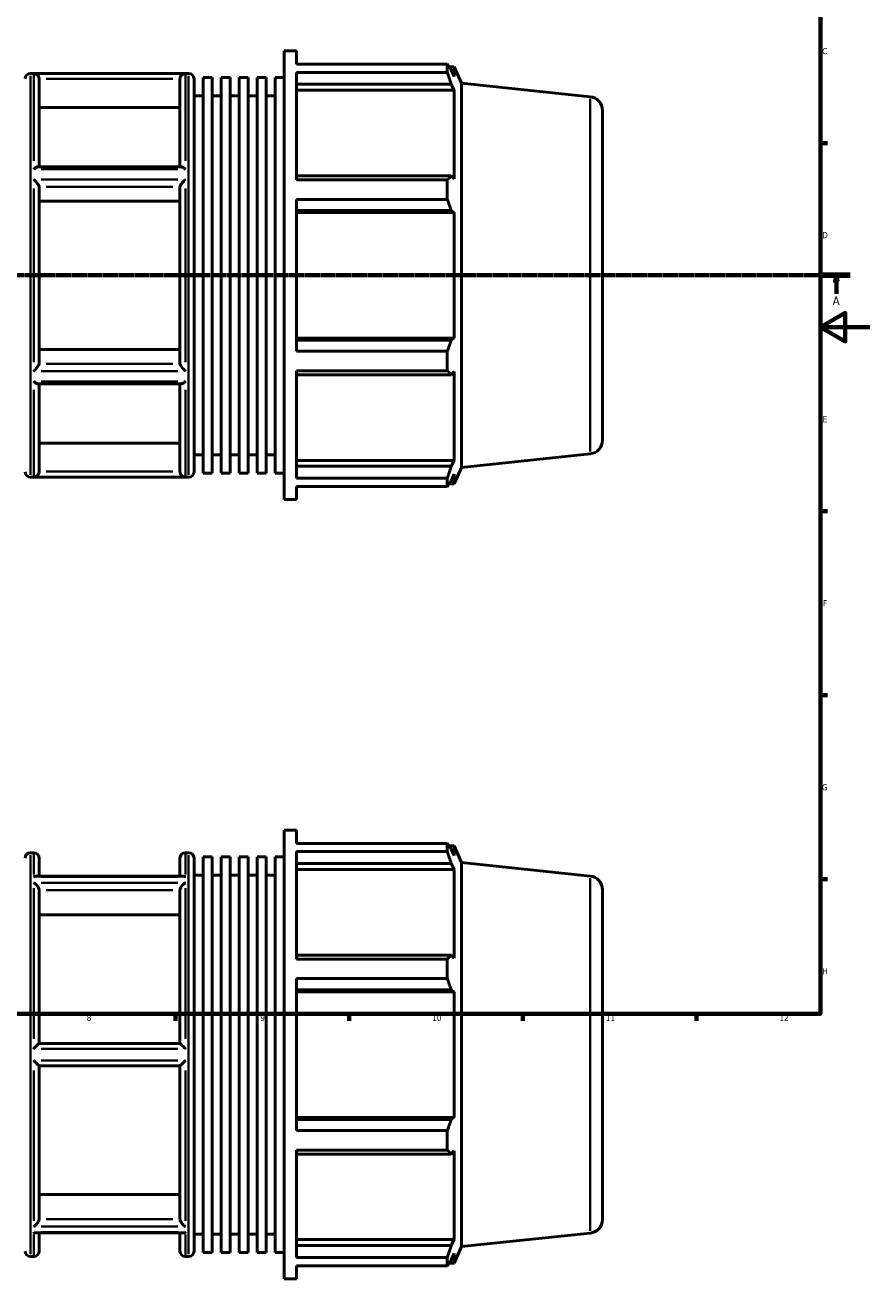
# Model space of a CAD drawing. Header units: millimetres. Extents: x -184 to 1437, y -87 to 1008.
# Tile 4 of 7: x 500 to 841, y -87 to 419. Entities that reach past the tile are written whole.
import ezdxf

# ---------------------------------------------------------------- set-up
doc = ezdxf.new("R2010")
doc.units = ezdxf.units.MM
doc.linetypes.add('CHAIN', pattern=[0.7087, 0.4724, -0.0591, 0.1181, -0.0591])
for name, color, linetype, lineweight in [('Border (ISO)', 7, 'Continuous', 70), ('Section Line (ISO)', 7, 'CHAIN', 70), ('Visible (ISO)', 7, 'Continuous', 50), ('Visible Narrow (ISO)', 7, 'Continuous', 35)]:
    doc.layers.add(name, color=color, linetype=linetype, lineweight=lineweight)
doc.styles.add('Label Text (ISO)', font='tahoma.ttf')
doc.styles.add('Note Text (ISO)', font='tahoma.ttf')

# ---------------------------------------------------------------- blocks, each defined once
blk = doc.blocks.new('Borders Default Border')
at = {"layer": 'Border (ISO)'}
for p, q in [((821, 371.25), (823.9, 371.25)), ((821, 222.75), (823.9, 222.75)), ((821, 148.5), (823.9, 148.5)), ((821, 74.25), (823.9, 74.25)), ((560.67, 20), (560.67, 17.1)), ((630.75, 20), (630.75, 17.1)), ((700.83, 20), (700.83, 17.1)), ((770.92, 20), (770.92, 17.1))]:
    blk.add_line(p, q, dxfattribs=at)
at = {"layer": 'Border (ISO)', "flags": 128}
for points in [[(20, 20), (20, 574), (821, 574), (821, 20), (20, 20)], [(841, 297), (821, 297), (831, 302.77), (831, 291.23), (821, 297)]]:
    blk.add_lwpolyline(points, dxfattribs=at)
at = {"layer": 'Border (ISO)', "color": 232, "true_color": 0xca0064, "char_height": 2.5, "attachment_point": 7, "style": 'Note Text (ISO)'}
for s, insert in [('C', (821.73, 407.08)), ('D', (821.73, 332.88)), ('E', (821.94, 258.63)), ('F', (822, 184.38)), ('G', (821.61, 110.08)), ('H', (821.74, 35.88)), ('8', (524.81, 17.04)), ('9', (594.88, 17.05)), ('10', (664.29, 17.05)), ('11', (734.37, 17.1)), ('12', (804.46, 17.1))]:
    blk.add_mtext(s, dxfattribs=dict(at, insert=insert))
blk = doc.blocks.new('2dTransSection0')
at = {"layer": 'Section Line (ISO)', "linetype": 'CHAIN'}
blk.add_line((235.03, 317.93), (833.03, 317.93), dxfattribs=at)
at = {"layer": 'Section Line (ISO)', "linetype": 'Continuous', "lineweight": 140}
blk.add_line((821.86, 317.93), (833.03, 317.93), dxfattribs=at)
at = {"layer": 'Section Line (ISO)', "linetype": 'Continuous'}
for p, q in [((827.45, 317.93), (826.95, 315.43)), ((826.95, 315.43), (827.95, 315.43)), ((827.45, 315.43), (827.45, 317.93)), ((827.95, 315.43), (827.45, 317.93)), ((827.45, 310.43), (827.45, 315.43))]:
    blk.add_line(p, q, dxfattribs=at)
at = {"layer": 'Section Line (ISO)', "linetype": 'Continuous', "flags": 128}
blk.add_lwpolyline([(827.95, 315.43), (827.45, 317.93), (826.95, 315.43), (827.95, 315.43)], dxfattribs=at)
at = {"layer": 'Section Line (ISO)'}
blk.add_solid([(827.95, 315.43), (827.45, 317.93), (826.95, 315.43), (827.95, 315.43)], dxfattribs=at)
at = {"layer": 'Section Line (ISO)', "insert": (825.96, 305.93), "char_height": 3.5, "attachment_point": 7, "style": 'Label Text (ISO)'}
blk.add_mtext('A', dxfattribs=at)

msp = doc.modelspace()

# ---------------------------------------------------------------- linework, layer by layer
at = {"layer": 'Visible (ISO)'}
for p, q in [((604.534, 227.427), (604.534, 408.427)), ((604.534, 408.427), (609.509, 408.427)), ((609.509, 403.081), (609.509, 408.427)), ((609.509, 403.081), (670.375, 403.081)), ((609.509, 356.472), (609.509, 399.809)), ((670.375, 399.809), (609.509, 399.809)), ((670.375, 399.809), (670.375, 403.081)), ((671.078, 402.092), (673.196, 402.092)), ((673.196, 398.197), (671.987, 400.786)), ((676.174, 395.403), (673.196, 402.092)), ((673.196, 398.197), (673.196, 402.092)), ((502.117, 399.377), (565.946, 399.377)), ((505.603, 397.048), (505.603, 361.749)), ((562.46, 361.749), (562.46, 397.048)), ((568.146, 397.177), (568.146, 238.677)), ((571.784, 238.106), (571.784, 397.748)), ((571.784, 397.748), (575.423, 397.748)), ((575.423, 238.106), (575.423, 397.748)), ((579.062, 238.106), (579.062, 397.748)), ((579.062, 397.748), (582.701, 397.748)), ((582.701, 238.106), (582.701, 397.748)), ((586.34, 238.106), (586.34, 397.748)), ((586.34, 397.748), (589.979, 397.748)), ((589.979, 238.106), (589.979, 397.748)), ((593.618, 238.106), (593.618, 397.748)), ((593.618, 397.748), (597.256, 397.748)), ((597.256, 238.106), (597.256, 397.748)), ((600.895, 238.106), (600.895, 397.748)), ((600.895, 397.748), (604.534, 397.748)), ((609.509, 394.991), (671.987, 394.991)), ((671.987, 394.991), (673.196, 392.583)), ((676.174, 240.451), (676.174, 395.403)), ((728.106, 389.945), (676.174, 395.403)), ((568.146, 390.327), (571.784, 390.327)), ((575.423, 390.327), (579.062, 390.327)), ((582.701, 390.327), (586.34, 390.327)), ((589.979, 390.327), (593.618, 390.327)), ((597.256, 390.327), (600.895, 390.327)), ((609.509, 392.583), (673.196, 392.583)), ((673.196, 356.79), (673.196, 392.583)), ((562.46, 385.651), (505.603, 385.651)), ((733.031, 384.475), (733.031, 251.38)), ((562.801, 361.749), (505.261, 361.749)), ((671.987, 358.044), (609.509, 358.044)), ((609.509, 356.472), (670.375, 356.472)), ((670.375, 348.571), (670.375, 356.472)), ((673.196, 356.79), (671.987, 358.044)), ((505.603, 353.569), (505.603, 282.286)), ((562.46, 282.286), (562.46, 353.569)), ((562.46, 347.871), (505.603, 347.871)), ((609.509, 287.284), (609.509, 348.571)), ((670.375, 348.571), (609.509, 348.571)), ((609.509, 344.053), (671.987, 344.053)), ((671.987, 344.053), (673.196, 343.236)), ((609.509, 343.236), (673.196, 343.236)), ((673.196, 292.618), (673.196, 343.236)), ((609.509, 292.618), (673.196, 292.618)), ((671.987, 291.802), (609.509, 291.802)), ((673.196, 292.618), (671.987, 291.802)), ((505.603, 287.984), (562.46, 287.984)), ((609.509, 287.284), (670.375, 287.284)), ((670.375, 279.383), (670.375, 287.284)), ((609.509, 236.046), (609.509, 279.383)), ((670.375, 279.383), (609.509, 279.383)), ((671.987, 277.811), (673.196, 279.064)), ((673.196, 243.272), (673.196, 279.064)), ((562.801, 274.106), (505.261, 274.106)), ((505.603, 274.106), (505.603, 238.807)), ((562.46, 238.807), (562.46, 274.106)), ((609.509, 277.811), (671.987, 277.811)), ((505.603, 250.203), (562.46, 250.203)), ((568.146, 245.527), (571.784, 245.527)), ((575.423, 245.527), (579.062, 245.527)), ((582.701, 245.527), (586.34, 245.527)), ((589.979, 245.527), (593.618, 245.527)), ((597.256, 245.527), (600.895, 245.527)), ((609.509, 243.272), (673.196, 243.272)), ((673.196, 243.272), (671.987, 240.864)), ((728.106, 245.91), (676.174, 240.451)), ((571.784, 238.106), (575.423, 238.106)), ((579.062, 238.106), (582.701, 238.106)), ((586.34, 238.106), (589.979, 238.106)), ((593.618, 238.106), (597.256, 238.106)), ((600.895, 238.106), (604.534, 238.106)), ((671.987, 240.864), (609.509, 240.864)), ((676.174, 240.451), (673.196, 233.762)), ((502.117, 236.477), (565.946, 236.477)), ((609.509, 236.046), (670.375, 236.046)), ((609.509, 227.427), (609.509, 232.773)), ((670.375, 232.773), (609.509, 232.773)), ((670.375, 232.773), (670.375, 236.046)), ((671.078, 233.762), (673.196, 233.762)), ((671.987, 235.068), (673.196, 237.658)), ((673.196, 233.762), (673.196, 237.658)), ((604.534, 227.427), (609.509, 227.427)), ((604.534, -86.971), (604.534, 94.029)), ((604.534, 94.029), (609.509, 94.029)), ((609.509, 88.683), (609.509, 94.029)), ((609.509, 88.683), (670.375, 88.683)), ((670.375, 85.41), (670.375, 88.683)), ((671.078, 87.694), (673.196, 87.694)), ((673.196, 83.798), (671.987, 86.388)), ((676.174, 81.005), (673.196, 87.694)), ((673.196, 83.798), (673.196, 87.694)), ((502.117, 84.979), (503.403, 84.979)), ((505.603, 82.779), (505.603, 75.494)), ((562.46, 75.494), (562.46, 82.779)), ((564.66, 84.979), (565.946, 84.979)), ((568.146, 82.779), (568.146, -75.721)), ((571.784, -76.292), (571.784, 83.35)), ((571.784, 83.35), (575.423, 83.35)), ((575.423, -76.292), (575.423, 83.35)), ((579.062, -76.292), (579.062, 83.35)), ((579.062, 83.35), (582.701, 83.35)), ((582.701, -76.292), (582.701, 83.35)), ((586.34, -76.292), (586.34, 83.35)), ((586.34, 83.35), (589.979, 83.35)), ((589.979, -76.292), (589.979, 83.35)), ((593.618, -76.292), (593.618, 83.35)), ((593.618, 83.35), (597.256, 83.35)), ((597.256, -76.292), (597.256, 83.35)), ((600.895, -76.292), (600.895, 83.35)), ((600.895, 83.35), (604.534, 83.35)), ((609.509, 42.073), (609.509, 85.41)), ((670.375, 85.41), (609.509, 85.41)), ((676.174, -73.947), (676.174, 81.005)), ((728.106, 75.546), (676.174, 81.005)), ((568.146, 75.929), (571.784, 75.929)), ((575.423, 75.929), (579.062, 75.929)), ((582.701, 75.929), (586.34, 75.929)), ((589.979, 75.929), (593.618, 75.929)), ((597.256, 75.929), (600.895, 75.929)), ((609.509, 80.592), (671.987, 80.592)), ((609.509, 78.184), (673.196, 78.184)), ((671.987, 80.592), (673.196, 78.184)), ((673.196, 42.392), (673.196, 78.184)), ((563.629, 75.494), (504.434, 75.494)), ((505.603, 69.787), (505.603, 8.054)), ((562.46, 8.054), (562.46, 69.787)), ((733.031, 70.077), (733.031, -63.019)), ((562.46, 59.917), (505.603, 59.917)), ((671.987, 43.646), (609.509, 43.646)), ((609.509, 42.073), (670.375, 42.073)), ((670.375, 34.173), (670.375, 42.073)), ((673.196, 42.392), (671.987, 43.646)), ((609.509, -27.115), (609.509, 34.173)), ((670.375, 34.173), (609.509, 34.173)), ((609.509, 29.654), (671.987, 29.654)), ((609.509, 28.838), (673.196, 28.838)), ((671.987, 29.654), (673.196, 28.838)), ((673.196, -21.78), (673.196, 28.838)), ((562.462, 8.054), (505.601, 8.054)), ((505.601, -0.996), (562.462, -0.996)), ((505.603, -0.996), (505.603, -62.729)), ((562.46, -62.729), (562.46, -0.996)), ((609.509, -21.78), (673.196, -21.78)), ((671.987, -22.597), (609.509, -22.597)), ((673.196, -21.78), (671.987, -22.597)), ((609.509, -27.115), (670.375, -27.115)), ((670.375, -35.016), (670.375, -27.115)), ((609.509, -78.353), (609.509, -35.016)), ((670.375, -35.016), (609.509, -35.016)), ((671.987, -36.588), (673.196, -35.334)), ((673.196, -71.126), (673.196, -35.334)), ((609.509, -36.588), (671.987, -36.588)), ((505.603, -52.859), (562.46, -52.859)), ((563.629, -68.437), (504.434, -68.437)), ((505.603, -68.437), (505.603, -75.721)), ((562.46, -75.721), (562.46, -68.437)), ((568.146, -68.871), (571.784, -68.871)), ((575.423, -68.871), (579.062, -68.871)), ((582.701, -68.871), (586.34, -68.871)), ((589.979, -68.871), (593.618, -68.871)), ((597.256, -68.871), (600.895, -68.871)), ((728.106, -68.489), (676.174, -73.947)), ((609.509, -71.126), (673.196, -71.126)), ((671.987, -73.535), (609.509, -73.535)), ((673.196, -71.126), (671.987, -73.535)), ((676.174, -73.947), (673.196, -80.636)), ((502.117, -77.921), (503.403, -77.921)), ((564.66, -77.921), (565.946, -77.921)), ((571.784, -76.292), (575.423, -76.292)), ((579.062, -76.292), (582.701, -76.292)), ((586.34, -76.292), (589.979, -76.292)), ((593.618, -76.292), (597.256, -76.292)), ((600.895, -76.292), (604.534, -76.292)), ((609.509, -78.353), (670.375, -78.353)), ((670.375, -81.625), (670.375, -78.353)), ((671.078, -80.636), (673.196, -80.636)), ((671.987, -79.33), (673.196, -76.741)), ((673.196, -80.636), (673.196, -76.741)), ((609.509, -86.971), (609.509, -81.625)), ((670.375, -81.625), (609.509, -81.625)), ((604.534, -86.971), (609.509, -86.971))]:
    msp.add_line(p, q, dxfattribs=at)
for centre, radius, start, end in [((502.117, 397.177), 2.2, 90, 180), ((565.946, 397.177), 2.2, 0, 90), ((727.531, 384.475), 5.5, 0, 84), ((727.531, 251.38), 5.5, 276, 0), ((502.117, 238.677), 2.2, 180, 270), ((565.946, 238.677), 2.2, 270, 0), ((502.117, 82.779), 2.2, 90, 180), ((503.403, 82.779), 2.2, 0, 90), ((564.66, 82.779), 2.2, 90, 180), ((565.946, 82.779), 2.2, 0, 90), ((727.531, 70.077), 5.5, 0, 84), ((727.531, -63.019), 5.5, 276, 0), ((502.117, -75.721), 2.2, 180, 270), ((503.403, -75.721), 2.2, 270, 0), ((564.66, -75.721), 2.2, 180, 270), ((565.946, -75.721), 2.2, 270, 0)]:
    msp.add_arc(centre, radius, start, end, dxfattribs=at)
for points, weights in [([(670.375, 403.081), (671.213, 401.91), (671.987, 400.786)], [1, 1.0016654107, 1.00251454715]), ([(671.987, 394.991), (671.213, 397.351), (670.375, 399.809)], [1.00251454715, 1.0016654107, 1]), ([(670.375, 356.472), (671.213, 357.274), (671.987, 358.044)], [1, 1.0016654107, 1.00251454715]), ([(671.987, 344.053), (671.213, 346.266), (670.375, 348.571)], [1.00251454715, 1.0016654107, 1]), ([(670.375, 287.284), (671.213, 289.589), (671.987, 291.802)], [1, 1.0016654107, 1.00251454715]), ([(671.987, 277.811), (671.213, 278.581), (670.375, 279.383)], [1.00251454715, 1.0016654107, 1]), ([(670.375, 236.046), (671.213, 238.504), (671.987, 240.864)], [1, 1.0016654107, 1.00251454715]), ([(671.987, 235.068), (671.213, 233.944), (670.375, 232.773)], [1.00251454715, 1.0016654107, 1]), ([(670.375, 88.683), (671.213, 87.512), (671.987, 86.388)], [1, 1.0016654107, 1.00251454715]), ([(671.987, 80.592), (671.213, 82.952), (670.375, 85.41)], [1.00251454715, 1.0016654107, 1]), ([(670.375, 42.073), (671.213, 42.875), (671.987, 43.646)], [1, 1.0016654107, 1.00251454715]), ([(671.987, 29.654), (671.213, 31.867), (670.375, 34.173)], [1.00251454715, 1.0016654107, 1]), ([(670.375, -27.115), (671.213, -24.81), (671.987, -22.597)], [1, 1.0016654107, 1.00251454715]), ([(671.987, -36.588), (671.213, -35.818), (670.375, -35.016)], [1.00251454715, 1.0016654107, 1]), ([(670.375, -78.353), (671.213, -75.895), (671.987, -73.535)], [1, 1.0016654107, 1.00251454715]), ([(671.987, -79.33), (671.213, -80.454), (670.375, -81.625)], [1.00251454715, 1.0016654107, 1])]:
    msp.add_rational_spline(points, weights, degree=2, dxfattribs=at)
for points, knots in [([(505.601, 397.143), (505.591, 397.363), (505.549, 397.575), (505.41, 397.983), (505.314, 398.171), (505.051, 398.556), (504.874, 398.737), (504.488, 399.032), (504.275, 399.144), (503.845, 399.295), (503.626, 399.335), (503.406, 399.342), (503.405, 399.342), (503.403, 399.342)], [-0.41394396, -0.41394396, -0.41394396, -0.41394396, -0.34748222, -0.34748222, -0.27866098, -0.27866098, -0.18813918, -0.18813918, -0.09312424, -0.09312424, 0, 0, 0.00079399, 0.00079399, 0.00079399, 0.00079399]), ([(564.66, 399.342), (564.658, 399.342), (564.656, 399.342), (564.436, 399.335), (564.217, 399.295), (563.787, 399.144), (563.574, 399.032), (563.188, 398.737), (563.011, 398.556), (562.749, 398.171), (562.652, 397.983), (562.513, 397.575), (562.471, 397.363), (562.462, 397.143)], [-0.41109901, -0.41109901, -0.41109901, -0.41109901, -0.41031199, -0.41031199, -0.31800483, -0.31800483, -0.22382356, -0.22382356, -0.134096, -0.134096, -0.06587861, -0.06587861, 0, 0, 0, 0]), ([(503.403, 360.704), (503.405, 360.706), (503.407, 360.708), (503.715, 360.974), (504.025, 361.206), (504.55, 361.528), (504.775, 361.639), (505.078, 361.731), (505.175, 361.749), (505.261, 361.749)], [-0.46337041, -0.46337041, -0.46337041, -0.46337041, -0.46251781, -0.46251781, -0.33282356, -0.33282356, -0.22891341, -0.22891341, -0.17408732, -0.17408732, -0.17408732, -0.17408732]), ([(562.801, 361.749), (562.887, 361.749), (562.985, 361.731), (563.288, 361.639), (563.513, 361.528), (564.037, 361.206), (564.347, 360.974), (564.656, 360.708), (564.658, 360.706), (564.66, 360.704)], [-0.29135351, -0.29135351, -0.29135351, -0.29135351, -0.23597179, -0.23597179, -0.1310086, -0.1310086, 0, 0, 0.00086125, 0.00086125, 0.00086125, 0.00086125]), ([(505.601, 353.617), (505.592, 353.719), (505.555, 353.843), (505.426, 354.142), (505.328, 354.318), (505.062, 354.736), (504.881, 354.982), (504.491, 355.463), (504.28, 355.701), (503.85, 356.15), (503.628, 356.364), (503.406, 356.563), (503.404, 356.564), (503.403, 356.565)], [-0.41405355, -0.41405355, -0.41405355, -0.41405355, -0.35215333, -0.35215333, -0.28145529, -0.28145529, -0.18844552, -0.18844552, -0.09422437, -0.09422437, 0, 0, 0.00066974, 0.00066974, 0.00066974, 0.00066974]), ([(564.66, 356.565), (564.658, 356.564), (564.657, 356.563), (564.435, 356.364), (564.213, 356.15), (563.783, 355.701), (563.571, 355.463), (563.182, 354.982), (563, 354.736), (562.734, 354.318), (562.637, 354.142), (562.508, 353.843), (562.471, 353.719), (562.462, 353.617)], [-0.41100667, -0.41100667, -0.41100667, -0.41100667, -0.41034293, -0.41034293, -0.31696297, -0.31696297, -0.2235862, -0.2235862, -0.13140996, -0.13140996, -0.06134549, -0.06134549, 0, 0, 0, 0]), ([(503.403, 279.289), (503.404, 279.291), (503.406, 279.292), (503.628, 279.491), (503.85, 279.705), (504.28, 280.154), (504.491, 280.392), (504.881, 280.873), (505.062, 281.119), (505.328, 281.537), (505.426, 281.713), (505.555, 282.012), (505.592, 282.136), (505.601, 282.238)], [-0.41100667, -0.41100667, -0.41100667, -0.41100667, -0.41034293, -0.41034293, -0.31696297, -0.31696297, -0.2235862, -0.2235862, -0.13140996, -0.13140996, -0.06134549, -0.06134549, 0, 0, 0, 0]), ([(562.462, 282.238), (562.471, 282.136), (562.508, 282.012), (562.637, 281.713), (562.734, 281.537), (563, 281.119), (563.182, 280.873), (563.571, 280.392), (563.783, 280.154), (564.213, 279.705), (564.435, 279.491), (564.657, 279.292), (564.658, 279.291), (564.66, 279.289)], [-0.41405355, -0.41405355, -0.41405355, -0.41405355, -0.35215333, -0.35215333, -0.28145529, -0.28145529, -0.18844552, -0.18844552, -0.09422437, -0.09422437, 0, 0, 0.00066974, 0.00066974, 0.00066974, 0.00066974]), ([(505.261, 274.106), (505.175, 274.106), (505.078, 274.124), (504.775, 274.216), (504.55, 274.327), (504.025, 274.649), (503.715, 274.881), (503.407, 275.147), (503.405, 275.149), (503.403, 275.15)], [-0.29135351, -0.29135351, -0.29135351, -0.29135351, -0.23597179, -0.23597179, -0.1310086, -0.1310086, 0, 0, 0.00086125, 0.00086125, 0.00086125, 0.00086125]), ([(564.66, 275.15), (564.658, 275.149), (564.656, 275.147), (564.347, 274.881), (564.037, 274.649), (563.513, 274.327), (563.288, 274.216), (562.985, 274.124), (562.887, 274.106), (562.801, 274.106)], [-0.46337041, -0.46337041, -0.46337041, -0.46337041, -0.46251781, -0.46251781, -0.33282356, -0.33282356, -0.22891341, -0.22891341, -0.17408732, -0.17408732, -0.17408732, -0.17408732]), ([(503.403, 236.512), (503.405, 236.512), (503.406, 236.513), (503.626, 236.52), (503.845, 236.56), (504.275, 236.71), (504.488, 236.823), (504.874, 237.118), (505.051, 237.299), (505.314, 237.684), (505.41, 237.872), (505.549, 238.279), (505.591, 238.492), (505.601, 238.711)], [-0.41109901, -0.41109901, -0.41109901, -0.41109901, -0.41031199, -0.41031199, -0.31800483, -0.31800483, -0.22382356, -0.22382356, -0.134096, -0.134096, -0.06587861, -0.06587861, 0, 0, 0, 0]), ([(562.462, 238.711), (562.471, 238.492), (562.513, 238.279), (562.652, 237.872), (562.749, 237.684), (563.011, 237.299), (563.188, 237.118), (563.574, 236.823), (563.787, 236.71), (564.217, 236.56), (564.436, 236.52), (564.656, 236.513), (564.658, 236.512), (564.66, 236.512)], [-0.41394396, -0.41394396, -0.41394396, -0.41394396, -0.34748222, -0.34748222, -0.27866098, -0.27866098, -0.18813918, -0.18813918, -0.09312424, -0.09312424, 0, 0, 0.00079399, 0.00079399, 0.00079399, 0.00079399]), ([(503.403, 75.231), (503.404, 75.232), (503.406, 75.232), (503.628, 75.339), (503.85, 75.415), (504.19, 75.481), (504.314, 75.494), (504.434, 75.494)], [-0.41100667, -0.41100667, -0.41100667, -0.41100667, -0.41034293, -0.41034293, -0.31696297, -0.31696297, -0.26267808, -0.26267808, -0.26267808, -0.26267808]), ([(505.601, 69.869), (505.596, 69.959), (505.584, 70.052), (505.524, 70.36), (505.449, 70.576), (505.247, 71.014), (505.117, 71.232), (504.775, 71.714), (504.55, 71.965), (504.025, 72.452), (503.715, 72.674), (503.407, 72.839), (503.405, 72.84), (503.403, 72.841)], [-0.41403631, -0.41403631, -0.41403631, -0.41403631, -0.38237817, -0.38237817, -0.31197431, -0.31197431, -0.23597179, -0.23597179, -0.1310086, -0.1310086, 0, 0, 0.00086125, 0.00086125, 0.00086125, 0.00086125]), ([(564.66, 72.841), (564.658, 72.84), (564.656, 72.839), (564.347, 72.674), (564.037, 72.452), (563.513, 71.965), (563.288, 71.714), (562.946, 71.232), (562.815, 71.014), (562.613, 70.576), (562.539, 70.36), (562.478, 70.052), (562.466, 69.959), (562.462, 69.869)], [-0.46337041, -0.46337041, -0.46337041, -0.46337041, -0.46251781, -0.46251781, -0.33282356, -0.33282356, -0.22891341, -0.22891341, -0.1536734, -0.1536734, -0.08397587, -0.08397587, -0.05263534, -0.05263534, -0.05263534, -0.05263534]), ([(563.629, 75.494), (563.749, 75.494), (563.873, 75.481), (564.213, 75.415), (564.435, 75.339), (564.657, 75.232), (564.658, 75.232), (564.66, 75.231)], [-0.14900014, -0.14900014, -0.14900014, -0.14900014, -0.09422437, -0.09422437, 0, 0, 0.00066974, 0.00066974, 0.00066974, 0.00066974]), ([(503.403, 5.918), (503.405, 5.92), (503.406, 5.922), (503.626, 6.145), (503.845, 6.366), (504.275, 6.797), (504.488, 7.009), (504.874, 7.388), (505.051, 7.56), (505.314, 7.809), (505.41, 7.899), (505.549, 8.021), (505.591, 8.054), (505.601, 8.054)], [-0.41109901, -0.41109901, -0.41109901, -0.41109901, -0.41031199, -0.41031199, -0.31800483, -0.31800483, -0.22382356, -0.22382356, -0.134096, -0.134096, -0.06587861, -0.06587861, 0, 0, 0, 0]), ([(562.462, 8.054), (562.471, 8.054), (562.513, 8.021), (562.652, 7.899), (562.749, 7.809), (563.011, 7.56), (563.188, 7.388), (563.574, 7.009), (563.787, 6.797), (564.217, 6.366), (564.436, 6.145), (564.656, 5.922), (564.658, 5.92), (564.66, 5.918)], [-0.41394396, -0.41394396, -0.41394396, -0.41394396, -0.34748222, -0.34748222, -0.27866098, -0.27866098, -0.18813918, -0.18813918, -0.09312424, -0.09312424, 0, 0, 0.00079399, 0.00079399, 0.00079399, 0.00079399]), ([(505.601, -0.996), (505.591, -0.996), (505.549, -0.963), (505.41, -0.841), (505.314, -0.751), (505.051, -0.503), (504.874, -0.331), (504.488, 0.049), (504.275, 0.261), (503.845, 0.692), (503.626, 0.913), (503.406, 1.135), (503.405, 1.137), (503.403, 1.139)], [-0.41394396, -0.41394396, -0.41394396, -0.41394396, -0.34748222, -0.34748222, -0.27866098, -0.27866098, -0.18813918, -0.18813918, -0.09312424, -0.09312424, 0, 0, 0.00079399, 0.00079399, 0.00079399, 0.00079399]), ([(564.66, 1.139), (564.658, 1.137), (564.656, 1.135), (564.436, 0.913), (564.217, 0.692), (563.787, 0.261), (563.574, 0.049), (563.188, -0.331), (563.011, -0.503), (562.749, -0.751), (562.652, -0.841), (562.513, -0.963), (562.471, -0.996), (562.462, -0.996)], [-0.41109901, -0.41109901, -0.41109901, -0.41109901, -0.41031199, -0.41031199, -0.31800483, -0.31800483, -0.22382356, -0.22382356, -0.134096, -0.134096, -0.06587861, -0.06587861, 0, 0, 0, 0]), ([(503.403, -65.784), (503.405, -65.783), (503.407, -65.782), (503.715, -65.617), (504.025, -65.395), (504.55, -64.908), (504.775, -64.656), (505.117, -64.174), (505.247, -63.956), (505.449, -63.518), (505.524, -63.302), (505.584, -62.995), (505.596, -62.902), (505.601, -62.812)], [-0.46337041, -0.46337041, -0.46337041, -0.46337041, -0.46251781, -0.46251781, -0.33282356, -0.33282356, -0.22891341, -0.22891341, -0.1536734, -0.1536734, -0.08397587, -0.08397587, -0.05263534, -0.05263534, -0.05263534, -0.05263534]), ([(562.462, -62.812), (562.466, -62.902), (562.478, -62.995), (562.539, -63.302), (562.613, -63.518), (562.815, -63.956), (562.946, -64.174), (563.288, -64.656), (563.513, -64.908), (564.037, -65.395), (564.347, -65.617), (564.656, -65.782), (564.658, -65.783), (564.66, -65.784)], [-0.41403631, -0.41403631, -0.41403631, -0.41403631, -0.38237817, -0.38237817, -0.31197431, -0.31197431, -0.23597179, -0.23597179, -0.1310086, -0.1310086, 0, 0, 0.00086125, 0.00086125, 0.00086125, 0.00086125]), ([(504.434, -68.437), (504.314, -68.437), (504.19, -68.424), (503.85, -68.357), (503.628, -68.281), (503.406, -68.175), (503.404, -68.174), (503.403, -68.173)], [-0.14900014, -0.14900014, -0.14900014, -0.14900014, -0.09422437, -0.09422437, 0, 0, 0.00066974, 0.00066974, 0.00066974, 0.00066974]), ([(564.66, -68.173), (564.658, -68.174), (564.657, -68.175), (564.435, -68.281), (564.213, -68.357), (563.873, -68.424), (563.749, -68.437), (563.629, -68.437)], [-0.41100667, -0.41100667, -0.41100667, -0.41100667, -0.41034293, -0.41034293, -0.31696297, -0.31696297, -0.26267808, -0.26267808, -0.26267808, -0.26267808])]:
    msp.add_open_spline(points, degree=3, knots=knots, dxfattribs=at)
for points in [[(505.603, 397.048), (505.603, 397.079), (505.602, 397.111), (505.601, 397.143)], [(562.462, 397.143), (562.46, 397.111), (562.46, 397.079), (562.46, 397.048)], [(505.603, 353.569), (505.603, 353.585), (505.602, 353.6), (505.601, 353.617)], [(562.462, 353.617), (562.46, 353.6), (562.46, 353.585), (562.46, 353.569)], [(505.601, 282.238), (505.602, 282.254), (505.603, 282.27), (505.603, 282.286)], [(562.46, 282.286), (562.46, 282.27), (562.46, 282.254), (562.462, 282.238)], [(505.601, 238.711), (505.602, 238.744), (505.603, 238.776), (505.603, 238.807)], [(562.46, 238.807), (562.46, 238.776), (562.46, 238.744), (562.462, 238.711)], [(505.603, 69.787), (505.603, 69.814), (505.602, 69.841), (505.601, 69.869)], [(562.462, 69.869), (562.46, 69.841), (562.46, 69.814), (562.46, 69.787)], [(505.601, -62.812), (505.602, -62.784), (505.603, -62.756), (505.603, -62.729)], [(562.46, -62.729), (562.46, -62.756), (562.46, -62.784), (562.462, -62.812)]]:
    msp.add_open_spline(points, degree=3, dxfattribs=at)
at = {"layer": 'Visible Narrow (ISO)'}
for p, q in [((502.117, 398.375), (502.117, 237.48)), ((503.403, 364.076), (503.403, 399.125)), ((561.597, 399.342), (506.466, 399.342)), ((508.444, 397.143), (559.619, 397.143)), ((564.66, 399.125), (564.66, 364.076)), ((565.946, 237.48), (565.946, 398.375)), ((728.106, 246.796), (728.106, 389.058)), ((506.466, 360.704), (561.597, 360.704)), ((561.597, 356.565), (506.466, 356.565)), ((503.403, 282.879), (503.403, 352.976)), ((508.444, 353.617), (559.619, 353.617)), ((564.66, 352.976), (564.66, 282.879)), ((506.466, 279.289), (561.597, 279.289)), ((559.619, 282.238), (508.444, 282.238)), ((561.597, 275.15), (506.466, 275.15)), ((503.403, 236.73), (503.403, 271.778)), ((564.66, 271.778), (564.66, 236.73)), ((559.619, 238.711), (508.444, 238.711)), ((506.466, 236.512), (561.597, 236.512)), ((502.117, 83.976), (502.117, -76.918)), ((503.403, 76.164), (503.403, 84.954)), ((564.66, 84.954), (564.66, 76.164)), ((565.946, -76.918), (565.946, 83.976)), ((506.466, 75.231), (561.597, 75.231)), ((561.597, 72.841), (506.466, 72.841)), ((728.106, -67.602), (728.106, 74.66)), ((503.403, 9.938), (503.403, 70.643)), ((508.444, 69.869), (559.619, 69.869)), ((564.66, 70.643), (564.66, 9.938)), ((506.466, 5.918), (561.597, 5.918)), ((561.597, 1.139), (506.466, 1.139)), ((503.403, -63.586), (503.403, -2.88)), ((564.66, -2.88), (564.66, -63.586)), ((559.619, -62.812), (508.444, -62.812)), ((503.403, -77.896), (503.403, -69.106)), ((506.466, -65.784), (561.597, -65.784)), ((561.597, -68.173), (506.466, -68.173)), ((564.66, -69.106), (564.66, -77.896))]:
    msp.add_line(p, q, dxfattribs=at)

# ---------------------------------------------------------------- block references
msp.add_blockref('Borders Default Border', (0, 0))
at = {"layer": 'Section Line (ISO)'}
msp.add_blockref('2dTransSection0', (0, 0), dxfattribs=at)

doc.saveas('drawing.dxf')
